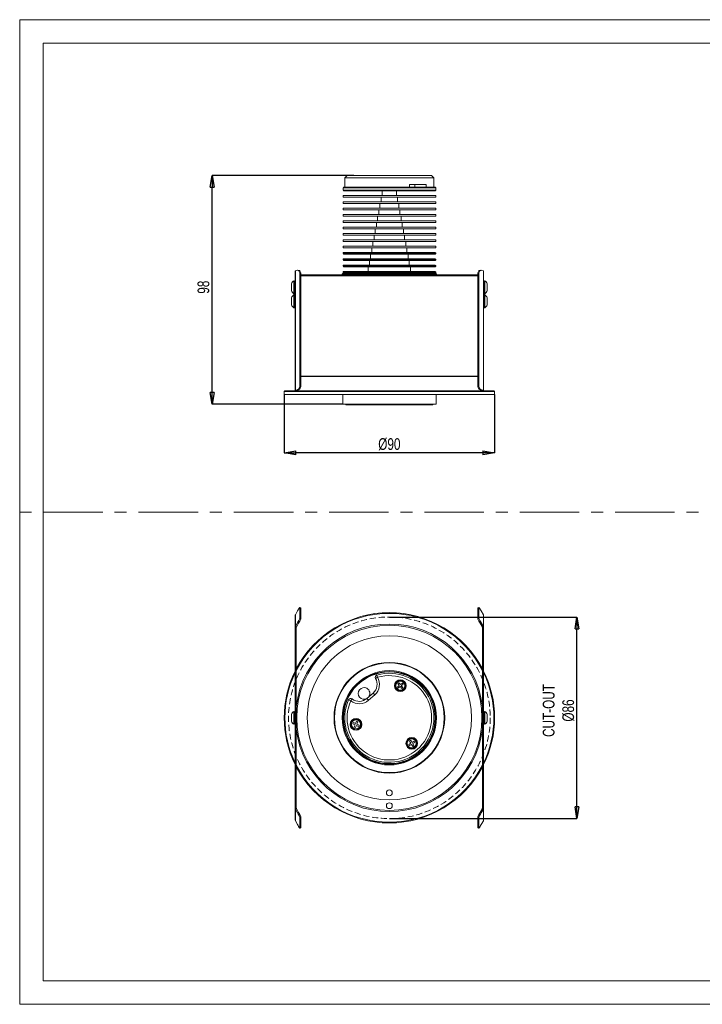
# Model space of a CAD drawing. Header units: millimetres. Extents: x 0 to 594, y 0 to 420.
# Tile 1 of 3: x 0 to 291, y 0 to 420. Entities that reach past the tile are written whole.
import ezdxf

# ---------------------------------------------------------------- set-up
doc = ezdxf.new("R2010")
doc.units = ezdxf.units.MM
doc.header["$LTSCALE"] = 2
doc.header["$PDSIZE"] = -1
doc.linetypes.add('CENTERX2', pattern=[20.32, 12.7, -2.54, 2.54, -2.54])
doc.linetypes.add('HIDDEN', pattern=[1.905, 1.27, -0.635])
for name, color, linetype, lineweight in [('DGA-lighting', 7, 'Continuous', 0), ('DGA-quote', 251, 'Continuous', 0), ('DGA-txt', 7, 'Continuous', 0)]:
    doc.layers.add(name, color=color, linetype=linetype, lineweight=lineweight)
doc.styles.add('SLDTEXTSTYLE0', font='TXT', dxfattribs={"width": 0.75})
doc.dimstyles.new('SLDDIMSTYLE0', dxfattribs={"dimtxt": 5, "dimasz": 5, "dimexe": 0, "dimexo": 0.0625, "dimgap": 1.25, "dimtad": 1, "dimdec": 0, "dimrnd": 1e-09, "dimzin": 12, "dimdsep": 46, "dimtxsty": 'SLDTEXTSTYLE0', "dimblk1": 'CLOSED', "dimblk2": 'CLOSED', "dimsah": 1, "dimcen": 0.09, "dimadec": 0, "dimazin": 3, "dimtfac": 1, "dimtdec": 0, "dimtofl": 0, "dimtmove": 0, "dimatfit": 3, "dimldrblk": 'CLOSED', "dimfxl": 1, "dimfrac": 2, "dimtolj": 1, "dimtzin": 12, "dimarcsym": 0})

# ---------------------------------------------------------------- blocks, each defined once
blk = doc.blocks.new('_CLOSED')
at = {"color": 0, "linetype": 'ByBlock', "lineweight": -2}
for p, q in [((-1, 0.166667), (0, 0)), ((-1, 0.166667), (-1, -0.166667)), ((0, 0), (-1, -0.166667)), ((0, 0), (-1, 0))]:
    blk.add_line(p, q, dxfattribs=at)
blk = doc.blocks.new('_D')
at = {"layer": 'Defpoints', "color": 0, "transparency": 16777216}
for p in [(82.07, 353.54), (142.57, 353.54), (137.72, 256.04)]:
    blk.add_point(p, dxfattribs=at)
at = {"layer": 'DGA-quote', "color": 0, "lineweight": -2, "transparency": 16777216}
for p, q in [((142.51, 353.54), (82.07, 353.54)), ((82.07, 261.04), (82.07, 348.54)), ((137.66, 256.04), (82.07, 256.04))]:
    blk.add_line(p, q, dxfattribs=at)
at = {"layer": 'DGA-quote', "color": 0, "lineweight": -2, "transparency": 16777216, "xscale": 5, "yscale": 5, "zscale": 5}
for p, rotation in [((82.07, 353.54), 90), ((82.07, 256.04), 270)]:
    blk.add_blockref('_CLOSED', p, dxfattribs=dict(at, rotation=rotation))
at = {"layer": 'DGA-quote', "color": 0, "transparency": 16777216, "insert": (75.82, 305.9), "char_height": 5, "attachment_point": 2, "rotation": 90, "style": 'SLDTEXTSTYLE0'}
blk.add_mtext('\\A1;98', dxfattribs=at)
blk = doc.blocks.new('_D_1')
at = {"layer": 'Defpoints', "color": 0, "transparency": 16777216}
for p in [(112.77, 260.18), (202.47, 260.18), (112.77, 235.24)]:
    blk.add_point(p, dxfattribs=at)
at = {"layer": 'DGA-quote', "color": 0, "lineweight": -2, "transparency": 16777216}
for p, q in [((112.77, 260.12), (112.77, 235.24)), ((202.47, 260.12), (202.47, 235.24)), ((197.47, 235.24), (117.77, 235.24))]:
    blk.add_line(p, q, dxfattribs=at)
at = {"layer": 'DGA-quote', "color": 0, "lineweight": -2, "transparency": 16777216, "xscale": 5, "yscale": 5, "zscale": 5, "rotation": 180}
blk.add_blockref('_CLOSED', (112.77, 235.24), dxfattribs=at)
at = {"layer": 'DGA-quote', "color": 0, "lineweight": -2, "transparency": 16777216, "xscale": 5, "yscale": 5, "zscale": 5}
blk.add_blockref('_CLOSED', (202.47, 235.24), dxfattribs=at)
at = {"layer": 'DGA-quote', "color": 0, "transparency": 16777216, "insert": (157.62, 241.49), "char_height": 5, "attachment_point": 2, "style": 'SLDTEXTSTYLE0'}
blk.add_mtext('\\A1;%%c90', dxfattribs=at)
blk = doc.blocks.new('_D_2')
at = {"layer": 'Defpoints', "color": 0, "transparency": 16777216}
for p in [(157.62, 165.21), (237.62, 165.21), (157.62, 79.21)]:
    blk.add_point(p, dxfattribs=at)
at = {"layer": 'DGA-quote', "color": 0, "lineweight": -2, "transparency": 16777216}
for p, q in [((157.68, 165.21), (237.62, 165.21)), ((237.62, 84.21), (237.62, 160.21)), ((157.68, 79.21), (237.62, 79.21))]:
    blk.add_line(p, q, dxfattribs=at)
at = {"layer": 'DGA-quote', "color": 0, "lineweight": -2, "transparency": 16777216, "xscale": 5, "yscale": 5, "zscale": 5}
for p, rotation in [((237.62, 165.21), 90), ((237.62, 79.21), 270)]:
    blk.add_blockref('_CLOSED', p, dxfattribs=dict(at, rotation=rotation))
at = {"layer": 'DGA-quote', "color": 0, "transparency": 16777216, "insert": (223.04, 125.33), "char_height": 5, "attachment_point": 2, "rotation": 90, "style": 'SLDTEXTSTYLE0'}
blk.add_mtext('\\A1;CUT-OUT\\P%%C86', dxfattribs=at)

msp = doc.modelspace()

# ---------------------------------------------------------------- linework, layer by layer
at = {"layer": 'DGA-lighting', "linetype": 'Continuous'}
for p, q in [((139.62, 353.54), (138.62, 352.54)), ((139.62, 353.54), (175.62, 353.54)), ((176.62, 352.54), (175.62, 353.54)), ((138.62, 352.54), (138.62, 348.54)), ((176.62, 352.54), (138.62, 352.54)), ((166.26, 349.74), (173.25, 349.74)), ((166.26, 348.54), (166.26, 349.74)), ((168.42, 348.54), (168.42, 349.74)), ((173.25, 349.74), (173.25, 348.54)), ((176.62, 348.54), (176.62, 352.54)), ((138.07, 348.54), (137.87, 348.34)), ((137.87, 348.34), (137.87, 347.24)), ((177.37, 348.34), (137.87, 348.34)), ((137.87, 347.24), (138.07, 347.04)), ((137.87, 347.24), (161.46, 347.24)), ((137.87, 345.04), (137.87, 344.34)), ((161.46, 345.04), (137.87, 345.04)), ((138.07, 348.54), (177.17, 348.54)), ((161.42, 347.04), (138.07, 347.04)), ((154.62, 347.04), (154.62, 345.04)), ((160.62, 345.04), (160.62, 347.04)), ((177.17, 347.04), (161.42, 347.04)), ((161.46, 347.24), (177.37, 347.24)), ((177.37, 345.04), (161.46, 345.04)), ((177.37, 348.34), (177.17, 348.54)), ((177.17, 347.04), (177.37, 347.24)), ((177.37, 347.24), (177.37, 348.34)), ((177.37, 344.34), (177.37, 345.04)), ((161.46, 344.34), (137.87, 344.34)), ((137.87, 342.34), (137.87, 341.64)), ((161.46, 342.34), (137.87, 342.34)), ((161.46, 341.64), (137.87, 341.64)), ((153.62, 341.64), (153.62, 339.64)), ((154.12, 344.34), (154.12, 342.34)), ((161.12, 342.34), (161.12, 344.34)), ((177.37, 344.34), (161.46, 344.34)), ((177.37, 342.34), (161.46, 342.34)), ((177.37, 341.64), (161.46, 341.64)), ((161.62, 339.64), (161.62, 341.64)), ((177.37, 341.64), (177.37, 342.34)), ((137.87, 339.64), (137.87, 338.94)), ((161.46, 339.64), (137.87, 339.64)), ((161.46, 338.94), (137.87, 338.94)), ((137.87, 336.94), (137.87, 336.24)), ((161.46, 336.94), (137.87, 336.94)), ((161.46, 336.24), (137.87, 336.24)), ((152.62, 336.24), (152.62, 334.24)), ((153.12, 338.94), (153.12, 336.94)), ((177.37, 339.64), (161.46, 339.64)), ((177.37, 338.94), (161.46, 338.94)), ((177.37, 336.94), (161.46, 336.94)), ((177.37, 336.24), (161.46, 336.24)), ((162.12, 336.94), (162.12, 338.94)), ((162.62, 334.24), (162.62, 336.24)), ((177.37, 338.94), (177.37, 339.64)), ((177.37, 336.24), (177.37, 336.94)), ((137.87, 334.24), (137.87, 333.54)), ((161.46, 334.24), (137.87, 334.24)), ((161.46, 333.54), (137.87, 333.54)), ((152.12, 333.54), (152.12, 331.54)), ((177.37, 334.24), (161.46, 334.24)), ((177.37, 333.54), (161.46, 333.54)), ((163.12, 331.54), (163.12, 333.54)), ((177.37, 333.54), (177.37, 334.24)), ((137.87, 331.54), (137.87, 330.84)), ((161.46, 331.54), (137.87, 331.54)), ((161.46, 330.84), (137.87, 330.84)), ((137.87, 328.84), (137.87, 328.14)), ((161.46, 328.84), (137.87, 328.84)), ((161.46, 328.14), (137.87, 328.14)), ((151.12, 328.14), (151.12, 326.14)), ((151.62, 330.84), (151.62, 328.84)), ((177.37, 331.54), (161.46, 331.54)), ((177.37, 330.84), (161.46, 330.84)), ((177.37, 328.84), (161.46, 328.84)), ((177.37, 328.14), (161.46, 328.14)), ((163.62, 328.84), (163.62, 330.84)), ((164.12, 326.14), (164.12, 328.14)), ((177.37, 330.84), (177.37, 331.54)), ((177.37, 328.14), (177.37, 328.84)), ((137.87, 326.14), (137.87, 325.44)), ((161.46, 326.14), (137.87, 326.14)), ((161.46, 325.44), (137.87, 325.44)), ((137.87, 323.44), (137.87, 322.74)), ((161.46, 323.44), (137.87, 323.44)), ((150.62, 325.44), (150.62, 323.44)), ((177.37, 326.14), (161.46, 326.14)), ((177.37, 325.44), (161.46, 325.44)), ((177.37, 323.44), (161.46, 323.44)), ((164.62, 323.44), (164.62, 325.44)), ((177.37, 325.44), (177.37, 326.14)), ((177.37, 322.74), (177.37, 323.44)), ((161.46, 322.74), (137.87, 322.74)), ((138.07, 320.74), (137.87, 320.54)), ((137.87, 320.54), (137.87, 320.24)), ((177.37, 320.54), (137.87, 320.54)), ((137.87, 320.24), (138.07, 320.04)), ((137.87, 320.24), (161.46, 320.24)), ((138.07, 320.74), (177.17, 320.74)), ((161.42, 320.04), (138.07, 320.04)), ((149.62, 320.04), (149.62, 318.04)), ((150.12, 322.74), (150.12, 320.74)), ((177.17, 320.04), (161.42, 320.04)), ((177.37, 322.74), (161.46, 322.74)), ((161.46, 320.24), (177.37, 320.24)), ((165.12, 320.74), (165.12, 322.74)), ((165.62, 318.04), (165.62, 320.04)), ((177.37, 320.54), (177.17, 320.74)), ((177.17, 320.04), (177.37, 320.24)), ((177.37, 320.24), (177.37, 320.54)), ((138.07, 318.04), (137.87, 317.84)), ((137.87, 317.84), (137.87, 317.54)), ((177.37, 317.84), (137.87, 317.84)), ((137.87, 317.54), (138.07, 317.34)), ((137.87, 317.54), (161.46, 317.54)), ((138.07, 315.34), (137.87, 315.14)), ((137.87, 315.14), (137.87, 314.84)), ((177.37, 315.14), (137.87, 315.14)), ((138.07, 318.04), (177.17, 318.04)), ((161.42, 317.34), (138.07, 317.34)), ((138.07, 315.34), (177.17, 315.34)), ((149.12, 317.34), (149.12, 315.34)), ((177.17, 317.34), (161.42, 317.34)), ((161.46, 317.54), (177.37, 317.54)), ((166.12, 315.34), (166.12, 317.34)), ((177.37, 317.84), (177.17, 318.04)), ((177.17, 317.34), (177.37, 317.54)), ((177.37, 315.14), (177.17, 315.34)), ((177.37, 317.54), (177.37, 317.84)), ((177.37, 314.84), (177.37, 315.14)), ((117.42, 312.88), (117.42, 261.88)), ((117.54, 312.93), (118.49, 313.09)), ((117.54, 261.93), (117.54, 312.93)), ((119.03, 313.07), (118.6, 313.09)), ((119.49, 311.26), (119.49, 264.25)), ((119.92, 311.24), (119.49, 311.26)), ((119.92, 311.24), (119.92, 264.22)), ((119.92, 311.18), (195.32, 311.18)), ((137.51, 311.49), (137.32, 311.18)), ((171.33, 311.49), (137.51, 311.49)), ((137.87, 314.84), (138.07, 314.64)), ((137.87, 314.84), (161.46, 314.84)), ((138.07, 312.64), (137.87, 312.44)), ((137.87, 312.44), (137.87, 312.14)), ((177.37, 312.44), (137.87, 312.44)), ((137.87, 312.14), (138.07, 311.94)), ((137.87, 312.14), (161.46, 312.14)), ((161.42, 314.64), (138.07, 314.64)), ((138.07, 312.64), (177.17, 312.64)), ((161.42, 311.94), (138.07, 311.94)), ((148.62, 314.64), (148.62, 312.64)), ((177.17, 314.64), (161.42, 314.64)), ((177.17, 311.94), (161.42, 311.94)), ((161.46, 314.84), (177.37, 314.84)), ((161.46, 312.14), (177.37, 312.14)), ((166.62, 312.64), (166.62, 314.64)), ((177.73, 311.49), (171.33, 311.49)), ((177.17, 314.64), (177.37, 314.84)), ((177.37, 312.44), (177.17, 312.64)), ((177.17, 311.94), (177.37, 312.14)), ((177.37, 312.14), (177.37, 312.44)), ((177.92, 311.18), (177.73, 311.49)), ((195.75, 311.26), (195.32, 311.24)), ((195.32, 264.22), (195.32, 311.24)), ((195.75, 264.25), (195.75, 311.26)), ((196.64, 313.09), (196.21, 313.07)), ((196.75, 313.09), (197.7, 312.93)), ((197.7, 312.93), (197.7, 261.93)), ((197.82, 312.88), (197.82, 261.88)), ((115.92, 307.38), (115.92, 304.38)), ((117.02, 308.63), (116.92, 308.63)), ((116.92, 308.63), (116.92, 303.13)), ((117.42, 308.4), (117.02, 308.63)), ((117.02, 303.13), (117.02, 308.63)), ((195.32, 310.68), (119.92, 310.68)), ((198.22, 308.63), (197.82, 308.4)), ((198.32, 308.63), (198.22, 308.63)), ((198.22, 308.63), (198.22, 303.13)), ((198.32, 303.13), (198.32, 308.63)), ((199.32, 304.38), (199.32, 307.38)), ((116.92, 303.13), (117.02, 303.13)), ((117.02, 302.63), (116.92, 302.63)), ((116.92, 302.63), (116.92, 297.13)), ((117.02, 303.13), (117.42, 303.36)), ((117.42, 302.4), (117.02, 302.63)), ((117.02, 300.89), (117.02, 302.63)), ((197.82, 303.36), (198.22, 303.13)), ((198.22, 302.63), (197.82, 302.4)), ((198.22, 303.13), (198.32, 303.13)), ((198.32, 302.63), (198.22, 302.63)), ((198.22, 302.63), (198.22, 297.13)), ((198.32, 298.88), (198.32, 302.63)), ((115.92, 301.38), (115.92, 298.38)), ((117.02, 297.13), (117.02, 300.89)), ((198.32, 297.13), (198.32, 298.88)), ((199.32, 299.33), (199.32, 301.38)), ((199.32, 298.38), (199.32, 299.33)), ((116.92, 297.13), (117.02, 297.13)), ((117.02, 297.13), (117.42, 297.36)), ((197.82, 297.36), (198.22, 297.13)), ((198.22, 297.13), (198.32, 297.13)), ((195.32, 267.88), (119.92, 267.88)), ((195.32, 267.73), (119.92, 267.73)), ((113.07, 261.68), (112.77, 261.38)), ((112.77, 261.38), (112.77, 260.18)), ((202.47, 261.38), (112.77, 261.38)), ((113.07, 261.68), (202.17, 261.68)), ((117.42, 261.88), (117.92, 261.88)), ((118.49, 262.09), (117.54, 261.93)), ((117.98, 261.9), (117.54, 261.93)), ((117.62, 261.88), (117.62, 261.68)), ((118.92, 262.06), (117.98, 261.9)), ((118.92, 262.06), (118.49, 262.09)), ((119.49, 264.25), (119.92, 264.22)), ((195.32, 264.22), (195.75, 264.25)), ((196.75, 262.09), (196.32, 262.06)), ((197.27, 261.9), (196.32, 262.06)), ((197.7, 261.93), (196.75, 262.09)), ((197.27, 261.9), (197.7, 261.93)), ((197.32, 261.88), (197.82, 261.88)), ((197.62, 261.68), (197.62, 261.88)), ((202.47, 261.38), (202.17, 261.68)), ((202.47, 260.18), (202.47, 261.38)), ((112.77, 260.18), (157.62, 260.18)), ((137.72, 260.18), (137.72, 256.04)), ((157.62, 260.18), (202.47, 260.18)), ((177.52, 256.04), (177.52, 260.18)), ((177.52, 256.04), (137.72, 256.04)), ((139.12, 256.04), (139.12, 255.74)), ((176.12, 255.74), (139.12, 255.74)), ((176.12, 255.74), (176.12, 256.04)), ((119.92, 169.08), (119.48, 169.33)), ((119.49, 169.32), (119.49, 164.71)), ((119.92, 169.07), (119.49, 169.32)), ((119.92, 169.08), (119.92, 169.07)), ((119.92, 169.07), (119.92, 164.46)), ((195.75, 169.32), (195.32, 169.07)), ((195.32, 169.07), (195.33, 169.08)), ((195.32, 164.46), (195.32, 169.07)), ((195.76, 169.33), (195.33, 169.08)), ((195.75, 164.71), (195.75, 169.32)), ((117.42, 160.71), (117.42, 165.71)), ((117.54, 166.16), (118.49, 167.79)), ((117.54, 161.16), (117.54, 166.16)), ((119.49, 164.71), (119.92, 164.46)), ((195.32, 164.46), (195.75, 164.71)), ((196.75, 167.79), (197.7, 166.16)), ((197.7, 166.16), (197.7, 161.16)), ((197.82, 160.71), (197.82, 165.71)), ((117.92, 160.71), (117.42, 160.71)), ((117.42, 159.42), (117.42, 160.71)), ((118.49, 162.79), (117.54, 161.16)), ((117.98, 160.91), (117.54, 161.16)), ((117.92, 159.42), (117.92, 160.71)), ((118.92, 162.54), (117.98, 160.91)), ((118.92, 162.54), (118.49, 162.79)), ((196.75, 162.79), (196.32, 162.54)), ((197.27, 160.91), (196.32, 162.54)), ((197.7, 161.16), (196.75, 162.79)), ((197.27, 160.91), (197.7, 161.16)), ((197.32, 160.71), (197.82, 160.71)), ((197.32, 160.71), (197.32, 159.42)), ((197.82, 160.71), (197.82, 159.42)), ((117.42, 159.42), (117.92, 159.42)), ((117.42, 158.17), (117.42, 159.42)), ((117.92, 158.17), (117.42, 158.17)), ((117.42, 158.17), (117.42, 147.58)), ((117.92, 159.42), (117.92, 158.17)), ((117.92, 158.17), (117.92, 147.58)), ((197.32, 159.42), (197.82, 159.42)), ((197.32, 158.17), (197.32, 159.42)), ((197.82, 158.17), (197.32, 158.17)), ((197.32, 147.58), (197.32, 158.17)), ((197.82, 159.42), (197.82, 158.17)), ((197.82, 147.58), (197.82, 158.17)), ((117.42, 147.58), (117.92, 147.58)), ((117.42, 144.46), (117.42, 147.58)), ((117.92, 147.58), (117.92, 144.46)), ((197.32, 147.58), (197.82, 147.58)), ((197.32, 144.46), (197.32, 147.58)), ((197.82, 147.58), (197.82, 144.46)), ((117.92, 144.46), (117.42, 144.46)), ((117.42, 144.46), (117.42, 132.21)), ((117.92, 144.46), (117.92, 132.21)), ((197.82, 144.46), (197.32, 144.46)), ((197.32, 132.21), (197.32, 144.46)), ((197.82, 132.21), (197.82, 144.46)), ((152.62, 139.51), (151.76, 139.01)), ((152.62, 139.51), (152.35, 140.47)), ((161.87, 135.99), (161.05, 135.33)), ((161.05, 135.33), (161.43, 134.86)), ((161.68, 137.18), (161.22, 136.81)), ((161.22, 136.81), (161.87, 135.99)), ((161.43, 134.86), (162.25, 135.52)), ((162.34, 136.36), (161.68, 137.18)), ((162.25, 135.52), (162.91, 134.7)), ((163.16, 137.02), (162.34, 136.36)), ((162.72, 135.89), (163.54, 136.55)), ((163.37, 135.08), (162.72, 135.89)), ((162.91, 134.7), (163.37, 135.08)), ((163.54, 136.55), (163.16, 137.02)), ((117.42, 132.21), (117.92, 132.21)), ((117.42, 127.21), (117.42, 132.21)), ((117.92, 132.21), (117.92, 127.21)), ((141.75, 130.25), (141.14, 129.46)), ((148.07, 130.47), (150.71, 132.77)), ((148.07, 130.47), (148.73, 129.72)), ((151.36, 132.02), (148.73, 129.72)), ((151.36, 132.02), (150.71, 132.77)), ((197.32, 132.21), (197.82, 132.21)), ((197.32, 127.21), (197.32, 132.21)), ((197.82, 132.21), (197.82, 127.21)), ((117.42, 127.21), (117.92, 127.21)), ((117.42, 125.21), (117.42, 127.21)), ((117.92, 127.21), (117.92, 125.21)), ((140.23, 129.86), (141.14, 129.46)), ((197.32, 127.21), (197.82, 127.21)), ((197.32, 125.21), (197.32, 127.21)), ((197.82, 127.21), (197.82, 125.21)), ((115.92, 123.71), (115.92, 122.21)), ((115.92, 122.21), (115.92, 120.71)), ((117.02, 124.96), (116.92, 124.96)), ((116.92, 124.96), (116.92, 122.21)), ((116.92, 122.21), (116.92, 119.46)), ((117.42, 124.73), (117.02, 124.96)), ((117.02, 119.46), (117.02, 124.96)), ((117.92, 125.21), (117.42, 125.21)), ((117.42, 125.21), (117.42, 119.21)), ((117.92, 119.21), (117.92, 125.21)), ((197.82, 125.21), (197.32, 125.21)), ((197.32, 125.21), (197.32, 119.21)), ((197.82, 119.21), (197.82, 125.21)), ((198.22, 124.96), (197.82, 124.73)), ((198.32, 124.96), (198.22, 124.96)), ((198.22, 124.96), (198.22, 119.46)), ((198.32, 122.21), (198.32, 124.96)), ((198.32, 119.46), (198.32, 122.21)), ((199.32, 122.21), (199.32, 123.71)), ((199.32, 120.71), (199.32, 122.21)), ((116.92, 119.46), (117.02, 119.46)), ((117.02, 119.46), (117.42, 119.7)), ((117.42, 119.21), (117.92, 119.21)), ((117.42, 117.21), (117.42, 119.21)), ((117.92, 119.21), (117.92, 117.21)), ((142.29, 120.23), (142.04, 119.68)), ((142.04, 119.68), (143, 119.25)), ((143.25, 119.8), (142.29, 120.23)), ((143, 119.25), (142.57, 118.29)), ((142.57, 118.29), (143.12, 118.04)), ((143.12, 118.04), (143.55, 119)), ((143.68, 120.75), (143.25, 119.8)), ((143.55, 119), (144.51, 118.57)), ((144.23, 120.51), (143.68, 120.75)), ((143.79, 119.55), (144.23, 120.51)), ((144.75, 119.12), (143.79, 119.55)), ((144.51, 118.57), (144.75, 119.12)), ((197.32, 119.21), (197.82, 119.21)), ((197.32, 117.21), (197.32, 119.21)), ((197.82, 119.7), (198.22, 119.46)), ((197.82, 119.21), (197.82, 117.21)), ((198.22, 119.46), (198.32, 119.46)), ((117.92, 117.21), (117.42, 117.21)), ((117.42, 112.21), (117.42, 117.21)), ((117.92, 117.21), (117.92, 112.21)), ((197.82, 117.21), (197.32, 117.21)), ((197.32, 112.21), (197.32, 117.21)), ((197.82, 117.21), (197.82, 112.21)), ((117.92, 112.21), (117.42, 112.21)), ((117.42, 112.21), (117.42, 99.97)), ((117.92, 112.21), (117.92, 99.97)), ((166.76, 111.41), (165.86, 110.87)), ((165.86, 110.87), (166.17, 110.35)), ((166.17, 110.35), (167.07, 110.89)), ((166.74, 112.62), (166.22, 112.31)), ((166.22, 112.31), (166.76, 111.41)), ((167.28, 111.71), (166.74, 112.62)), ((167.07, 110.89), (167.61, 109.99)), ((168.18, 112.25), (167.28, 111.71)), ((167.58, 111.2), (168.48, 111.74)), ((168.12, 110.3), (167.58, 111.2)), ((167.61, 109.99), (168.12, 110.3)), ((168.48, 111.74), (168.18, 112.25)), ((197.82, 112.21), (197.32, 112.21)), ((197.32, 99.97), (197.32, 112.21)), ((197.82, 99.97), (197.82, 112.21)), ((117.42, 99.97), (117.92, 99.97)), ((117.42, 96.84), (117.42, 99.97)), ((117.92, 96.84), (117.42, 96.84)), ((117.42, 96.84), (117.42, 86.26)), ((117.92, 99.97), (117.92, 96.84)), ((117.92, 96.84), (117.92, 86.26)), ((197.32, 99.97), (197.82, 99.97)), ((197.32, 96.84), (197.32, 99.97)), ((197.82, 96.84), (197.32, 96.84)), ((197.32, 86.26), (197.32, 96.84)), ((197.82, 99.97), (197.82, 96.84)), ((197.82, 86.26), (197.82, 96.84)), ((117.42, 86.26), (117.92, 86.26)), ((117.42, 85.01), (117.42, 86.26)), ((117.92, 85.01), (117.42, 85.01)), ((117.42, 83.71), (117.42, 85.01)), ((117.92, 86.26), (117.92, 85.01)), ((117.92, 83.71), (117.92, 85.01)), ((197.32, 86.26), (197.82, 86.26)), ((197.32, 85.01), (197.32, 86.26)), ((197.82, 85.01), (197.32, 85.01)), ((197.32, 85.01), (197.32, 83.71)), ((197.82, 86.26), (197.82, 85.01)), ((197.82, 85.01), (197.82, 83.71)), ((117.42, 83.71), (117.42, 78.71)), ((117.92, 83.71), (117.42, 83.71)), ((117.98, 83.52), (117.54, 83.27)), ((117.54, 78.27), (117.54, 83.27)), ((117.54, 83.27), (118.49, 81.64)), ((117.98, 83.52), (118.92, 81.88)), ((118.49, 81.64), (118.92, 81.88)), ((119.92, 79.96), (119.49, 79.72)), ((119.92, 79.96), (119.92, 75.36)), ((195.75, 79.72), (195.32, 79.96)), ((195.32, 75.36), (195.32, 79.96)), ((196.32, 81.88), (197.27, 83.52)), ((196.32, 81.88), (196.75, 81.64)), ((196.75, 81.64), (197.7, 83.27)), ((197.27, 83.52), (197.7, 83.27)), ((197.32, 83.71), (197.82, 83.71)), ((197.7, 83.27), (197.7, 78.27)), ((197.82, 83.71), (197.82, 78.71)), ((118.49, 76.64), (117.54, 78.27)), ((119.49, 79.72), (119.49, 75.11)), ((195.75, 75.11), (195.75, 79.72)), ((197.7, 78.27), (196.75, 76.64)), ((119.48, 75.1), (119.92, 75.34)), ((119.49, 75.11), (119.92, 75.36)), ((119.92, 75.36), (119.92, 75.34)), ((195.32, 75.36), (195.75, 75.11)), ((195.33, 75.34), (195.32, 75.36)), ((195.33, 75.34), (195.76, 75.1))]:
    msp.add_line(p, q, dxfattribs=at)
at = {"layer": 'DGA-lighting', "linetype": 'Continuous', "flags": 128}
for points in [[(119.49, 311.26), (119.47, 311.65), (119.41, 312.01), (119.32, 312.34), (119.2, 312.62), (119.04, 312.84), (118.87, 313), (118.68, 313.08), (118.49, 313.09)], [(119.03, 313.07), (119.12, 313.06), (119.3, 312.98), (119.48, 312.82), (119.63, 312.6), (119.75, 312.32), (119.85, 311.99), (119.9, 311.63), (119.92, 311.24)], [(195.32, 311.24), (195.34, 311.63), (195.4, 311.99), (195.49, 312.32), (195.61, 312.6), (195.77, 312.82), (195.94, 312.98), (196.13, 313.06), (196.21, 313.07)], [(196.75, 313.09), (196.56, 313.08), (196.37, 313), (196.2, 312.84), (196.05, 312.62), (195.92, 312.34), (195.83, 312.01), (195.77, 311.65), (195.75, 311.26)]]:
    msp.add_lwpolyline(points, dxfattribs=at)
at = {"layer": 'DGA-lighting', "linetype": 'Continuous'}
for centre, radius in [((157.62, 122.21), 39.5), ((157.62, 122.21), 35), ((157.62, 122.21), 23.6), ((157.62, 122.21), 23.4), ((157.62, 122.21), 20.11), ((157.62, 122.21), 19.75), ((157.62, 122.21), 19.55), ((162.3, 135.94), 2.5), ((162.3, 135.94), 2.25), ((162.3, 135.94), 1.95), ((143.4, 119.4), 2.5), ((143.4, 119.4), 2.25), ((143.4, 119.4), 1.95), ((167.17, 111.3), 2.5), ((167.17, 111.3), 2.25), ((167.17, 111.3), 1.95), ((157.62, 90.21), 1.25), ((157.62, 84.71), 1.25)]:
    msp.add_circle(centre, radius, dxfattribs=at)
for centre, radius, start, end in [((117.53, 312.76), 0.168, 87.5582, 132.4594), ((138.35, 310.94), 1, 90, 146.9062), ((176.89, 310.94), 1, 33.0938, 90), ((197.71, 312.76), 0.168, 47.5406, 92.4418), ((117.85, 306.86), 2, 117.7498, 164.9306), ((197.39, 306.86), 2, 15.0694, 62.2502), ((117.85, 304.9), 2, 195.0694, 242.2502), ((117.85, 300.86), 2, 117.7498, 164.9306), ((197.39, 304.9), 2, 297.7498, 344.9306), ((197.39, 300.86), 2, 15.0694, 62.2502), ((117.85, 298.9), 2, 195.0694, 242.2502), ((197.39, 298.9), 2, 297.7498, 344.9306), ((117.53, 261.76), 0.168, 87.5561, 132.4607), ((117.97, 261.83), 0.0747, 87.5559, 132.4576), ((117.39, 263.91), 2.13, 301.1147, 9.1896), ((117.82, 263.88), 2.13, 301.1147, 9.1896), ((197.42, 263.88), 2.13, 170.8104, 238.8853), ((197.85, 263.91), 2.13, 170.8104, 238.8853), ((197.27, 261.83), 0.0747, 47.5424, 92.4441), ((197.71, 261.76), 0.168, 47.5393, 92.4439), ((125.07, 164.58), 7.33, 139.6474, 153.9693), ((190.17, 164.58), 7.33, 26.0307, 40.3526), ((118.31, 165.71), 0.892, 149.8706, 179.9924), ((157.62, 122.21), 44.85, 90, 152.2728), ((157.62, 122.21), 44.55, 90, 153.016), ((106.91, 170.05), 13.66, 327.9325, 337.0174), ((107.34, 169.8), 13.66, 327.9326, 337.0174), ((157.62, 122.21), 44.85, 27.7272, 90), ((157.62, 122.21), 44.55, 26.984, 90), ((207.9, 169.8), 13.66, 202.9826, 212.0674), ((208.33, 170.05), 13.66, 202.9826, 212.0675), ((196.93, 165.71), 0.892, 0.0076, 30.1294), ((118.31, 160.71), 0.892, 149.8707, 179.9922), ((157.62, 122.21), 40, 7.0217, 172.9783), ((118.32, 160.71), 0.397, 149.8707, 179.9908), ((196.92, 160.71), 0.397, 0.0092, 30.1293), ((196.93, 160.71), 0.892, 0.0078, 30.1293), ((157.62, 122.21), 44.85, 153.6786, 206.3214), ((157.62, 122.21), 44.55, 154.4696, 205.5304), ((157.62, 122.21), 19, 156.2741, 106.1175), ((157.62, 122.21), 18, 156.2741, 106.1175), ((147.41, 136.54), 5, 311.1958, 29.6893), ((147.41, 136.54), 6, 311.1958, 29.6893), ((152.62, 139.51), 1, 106.1175, 209.6893), ((157.62, 122.21), 44.85, 333.6786, 26.3214), ((157.62, 122.21), 44.55, 334.4696, 25.5304), ((146.8, 132.6), 2.5, 61.1958, 298.837), ((146.8, 132.6), 2.5, 323.4628, 61.1958), ((141.14, 129.46), 1, 52.7022, 156.2741), ((144.78, 134.23), 5, 232.7022, 311.1958), ((144.78, 134.23), 6, 232.7022, 311.1958), ((117.85, 123.19), 2, 117.7498, 164.9306), ((197.39, 123.19), 2, 15.0694, 62.2502), ((117.85, 121.23), 2, 195.0694, 242.2502), ((197.39, 121.23), 2, 297.7498, 344.9306), ((157.62, 122.21), 40, 187.0217, 352.9783), ((157.62, 122.21), 44.55, 206.984, 333.016), ((157.62, 122.21), 44.85, 207.7272, 332.2728), ((118.31, 83.71), 0.892, 180.0078, 210.1293), ((118.32, 83.71), 0.397, 180.0092, 210.1293), ((106.91, 74.38), 13.66, 22.9826, 32.0675), ((107.34, 74.63), 13.66, 22.9826, 32.0674), ((207.9, 74.63), 13.66, 147.9326, 157.0174), ((208.33, 74.38), 13.66, 147.9325, 157.0174), ((196.92, 83.71), 0.397, 329.8707, 359.9908), ((196.93, 83.71), 0.892, 329.8707, 359.9922), ((118.31, 78.71), 0.892, 180.0076, 210.1294), ((125.07, 79.85), 7.33, 206.0307, 220.3526), ((190.17, 79.85), 7.33, 319.6474, 333.9693), ((196.93, 78.71), 0.892, 329.8706, 359.9924)]:
    msp.add_arc(centre, radius, start, end, dxfattribs=at)
at = {"layer": 'DGA-quote', "linetype": 'CENTERX2'}
msp.add_lwpolyline([(10, 210), (584, 210)], dxfattribs=at)
at = {"layer": 'DGA-quote', "linetype": 'HIDDEN'}
msp.add_circle((157.62, 122.21), 43, dxfattribs=at)
at = {"layer": 'DGA-txt'}
for points in [[(0, 0), (594, 0), (594, 420), (0, 420)], [(10, 10), (584, 10), (584, 410), (10, 410)]]:
    msp.add_lwpolyline(points, close=True, dxfattribs=at)
msp.add_lwpolyline([(0, 210), (5, 210)], dxfattribs=at)

# ---------------------------------------------------------------- dimensions: what is measured, and where the dimension line sits
at = {"layer": 'DGA-quote'}
dim = msp.add_linear_dim(base=(82.07330241, 353.54077238), p1=(137.72150385, 256.04077238), p2=(142.56940245, 353.54077238), angle=90, dimstyle='SLDDIMSTYLE0', dxfattribs=at)
dim.commit()
dim.dimension.update_dxf_attribs({"geometry": '_D', "text_midpoint": (82.07330241, 305.89824986), "dimtype": 160})
dim = msp.add_linear_dim(base=(112.77, 235.24), p1=(202.47, 260.18), p2=(112.77, 260.18), text='%%c<>', dimstyle='SLDDIMSTYLE0', dxfattribs=at)
dim.commit()
dim.dimension.update_dxf_attribs({"geometry": '_D_1', "text_midpoint": (157.62, 235.24), "dimtype": 160})
dim = msp.add_linear_dim(base=(237.62, 165.21), p1=(157.62, 79.21), p2=(157.62, 165.21), angle=90, text='CUT-OUT\\P%%C<>', dimstyle='SLDDIMSTYLE0', dxfattribs=at)
dim.commit()
dim.dimension.update_dxf_attribs({"geometry": '_D_2', "text_midpoint": (237.62, 125.33), "dimtype": 160})

doc.saveas('drawing.dxf')
